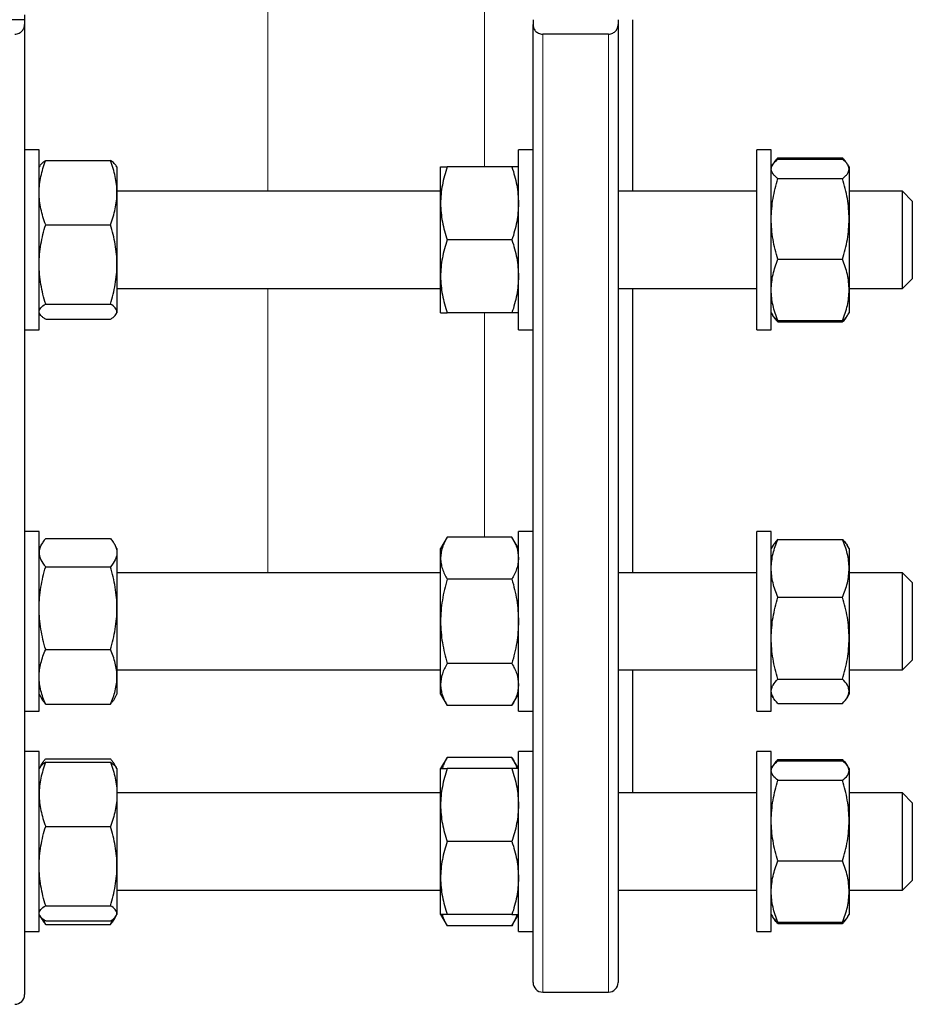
# Model space of a CAD drawing. Header units: millimetres. Extents: x 157 to 1087, y 67 to 925.
# Tile 7 of 9: x 903 to 1087, y 500 to 703. Entities that reach past the tile are written whole.
import ezdxf

# ---------------------------------------------------------------- set-up
doc = ezdxf.new("R2010")
doc.units = ezdxf.units.MM

msp = doc.modelspace()

# ---------------------------------------------------------------- linework, layer by layer
at = {"color": 8, "linetype": 'Continuous', "lineweight": 18}
for p, q in [((954.54, 738.18), (954.54, 667.59)), ((999.04, 672.59), (999.04, 730.86)), ((1011.04, 699.91), (1011.04, 502.88)), ((1024.54, 502.88), (1024.54, 699.91)), ((954.54, 647.59), (954.54, 589.14)), ((999.04, 596.46), (999.04, 642.59))]:
    msp.add_line(p, q, dxfattribs=at)
at = {"color": 7, "linetype": 'Continuous', "lineweight": 25}
for p, q in [((904.48, 702.88), (890.48, 702.88)), ((904.48, 703.88), (904.48, 702.88)), ((904.48, 702.88), (904.48, 701.89)), ((1009.04, 702.88), (1009.04, 701.89)), ((1026.54, 702.88), (1026.54, 701.89)), ((1029.54, 667.59), (1029.54, 702.88)), ((904.48, 701.89), (904.48, 502.38)), ((1009.04, 504.88), (1009.04, 701.89)), ((1026.54, 701.89), (1026.54, 504.88)), ((1024.54, 699.91), (1011.04, 699.91)), ((907.48, 676.09), (904.48, 676.09)), ((907.48, 672.82), (907.48, 676.09)), ((1009.04, 676.09), (1006.04, 676.09)), ((1006.04, 639.09), (1006.04, 676.09)), ((1058.04, 676.09), (1055.04, 676.09)), ((1055.04, 639.09), (1055.04, 676.09)), ((1058.04, 639.09), (1058.04, 676.09)), ((1059.22, 674.05), (1059.38, 674.44)), ((1059.38, 674.44), (1072.7, 674.44)), ((1072.86, 674.05), (1072.7, 674.44)), ((907.63, 672.85), (907.48, 672.59)), ((907.48, 639.09), (907.48, 672.82)), ((908.82, 673.91), (922.14, 673.91)), ((923.48, 672.59), (923.33, 672.85)), ((923.48, 672.59), (923.48, 667.32)), ((990.04, 665.09), (990.04, 672.59)), ((1004.7, 672.59), (991.38, 672.59)), ((1058.28, 673.01), (1058.04, 672.59)), ((1059.38, 674.18), (1072.7, 674.18)), ((1074.04, 672.59), (1073.8, 673.01)), ((1074.04, 672.59), (1074.04, 672.19)), ((1074.04, 672.19), (1074.04, 661.9)), ((1059.38, 670.19), (1072.7, 670.19)), ((990.04, 667.59), (923.48, 667.59)), ((923.48, 667.32), (923.48, 652.56)), ((1055.04, 667.59), (1026.54, 667.59)), ((1085.04, 667.59), (1074.04, 667.59)), ((1087.04, 665.59), (1085.04, 667.59)), ((1085.04, 649.88), (1085.04, 667.59)), ((990.04, 650.09), (990.04, 665.09)), ((1087.04, 665.59), (1087.04, 651.42)), ((908.82, 660.72), (922.14, 660.72)), ((1074.04, 661.9), (1074.04, 647.3)), ((1004.7, 657.59), (991.38, 657.59)), ((923.48, 652.56), (923.48, 642.84)), ((1059.38, 653.6), (1072.7, 653.6)), ((990.04, 642.59), (990.04, 650.09)), ((1087.04, 651.42), (1087.04, 649.59)), ((1085.04, 647.59), (1085.04, 649.88)), ((1085.04, 647.59), (1087.04, 649.59)), ((923.48, 647.59), (990.04, 647.59)), ((1026.54, 647.59), (1055.04, 647.59)), ((1029.54, 589.14), (1029.54, 647.59)), ((1074.04, 647.59), (1085.04, 647.59)), ((1074.04, 647.3), (1074.04, 642.59)), ((908.82, 644.4), (922.14, 644.4)), ((907.48, 642.59), (907.63, 642.33)), ((923.33, 642.33), (923.48, 642.59)), ((923.48, 642.84), (923.48, 642.59)), ((1004.7, 642.59), (991.38, 642.59)), ((1058.04, 642.59), (1058.28, 642.17)), ((1058.28, 642.17), (1058.42, 641.93)), ((1073.66, 641.93), (1073.8, 642.17)), ((1073.8, 642.17), (1074.04, 642.59)), ((908.82, 641.27), (922.14, 641.27)), ((1059.38, 641), (1072.7, 641)), ((1059.38, 640.73), (1072.7, 640.73)), ((904.48, 639.09), (907.48, 639.09)), ((1006.04, 639.09), (1009.04, 639.09)), ((1055.04, 639.09), (1058.04, 639.09)), ((907.48, 597.64), (904.48, 597.64)), ((907.48, 587.07), (907.48, 597.64)), ((1009.04, 597.64), (1006.04, 597.64)), ((1006.04, 560.64), (1006.04, 597.64)), ((1058.04, 597.64), (1055.04, 597.64)), ((1055.04, 595.76), (1055.04, 597.64)), ((1058.04, 595.76), (1058.04, 597.64)), ((908.82, 596.17), (922.14, 596.17)), ((991.38, 596.46), (990.04, 594.14)), ((1004.7, 596.46), (991.38, 596.46)), ((1006.04, 594.14), (1004.7, 596.46)), ((1055.04, 560.64), (1055.04, 595.76)), ((1058.04, 560.64), (1058.04, 595.76)), ((1059.38, 595.99), (1072.7, 595.99)), ((908.01, 595.06), (907.48, 594.14)), ((923.48, 594.14), (922.95, 595.06)), ((923.48, 594.14), (923.48, 593.27)), ((990.04, 592.13), (990.04, 594.14)), ((1058.42, 594.8), (1058.04, 594.14)), ((1074.04, 594.14), (1073.66, 594.8)), ((1074.04, 594.14), (1074.04, 590.05)), ((923.48, 593.27), (923.48, 581.85)), ((990.04, 579.14), (990.04, 592.13)), ((908.82, 590.37), (922.14, 590.37)), ((1074.04, 590.05), (1074.04, 575.69)), ((990.04, 589.14), (923.48, 589.14)), ((1004.7, 587.8), (991.38, 587.8)), ((1055.04, 589.14), (1026.54, 589.14)), ((1085.04, 589.14), (1074.04, 589.14)), ((1087.04, 587.14), (1085.04, 589.14)), ((1085.04, 569.28), (1085.04, 589.14)), ((907.48, 560.64), (907.48, 587.07)), ((1087.04, 587.14), (1087.04, 571.25)), ((1059.38, 584.11), (1072.7, 584.11)), ((923.48, 581.85), (923.48, 567.72)), ((990.04, 566.15), (990.04, 579.14)), ((1074.04, 575.69), (1074.04, 564.77)), ((908.82, 573.34), (922.14, 573.34)), ((1085.04, 569.14), (1087.04, 571.14)), ((1087.04, 571.25), (1087.04, 571.14)), ((923.48, 569.14), (990.04, 569.14)), ((1004.7, 570.48), (991.38, 570.48)), ((1026.54, 569.14), (1055.04, 569.14)), ((1029.54, 543.85), (1029.54, 569.14)), ((1074.04, 569.14), (1085.04, 569.14)), ((1085.04, 569.14), (1085.04, 569.28)), ((923.48, 567.72), (923.48, 564.14)), ((1059.38, 567.26), (1072.7, 567.26)), ((990.04, 564.14), (990.04, 566.15)), ((907.48, 564.14), (908.01, 563.22)), ((922.95, 563.22), (923.48, 564.14)), ((990.04, 564.14), (991.38, 561.82)), ((1004.7, 561.82), (1006.04, 564.14)), ((1058.04, 564.14), (1058.42, 563.48)), ((1073.66, 563.48), (1074.04, 564.14)), ((1074.04, 564.77), (1074.04, 564.14)), ((908.82, 562.1), (922.14, 562.1)), ((1004.7, 561.82), (991.38, 561.82)), ((1059.38, 562.28), (1072.7, 562.28)), ((904.48, 560.64), (907.48, 560.64)), ((1006.04, 560.64), (1009.04, 560.64)), ((1055.04, 560.64), (1058.04, 560.64)), ((907.48, 552.35), (904.48, 552.35)), ((907.48, 532.36), (907.48, 552.35)), ((908.82, 550.88), (922.14, 550.88)), ((991.38, 551.17), (990.04, 548.85)), ((1004.7, 551.17), (991.38, 551.17)), ((1006.04, 548.85), (1004.7, 551.17)), ((1009.04, 552.35), (1006.04, 552.35)), ((1006.04, 515.35), (1006.04, 552.35)), ((1058.04, 552.35), (1055.04, 552.35)), ((1055.04, 544.17), (1055.04, 552.35)), ((1058.04, 544.17), (1058.04, 552.35)), ((907.63, 549.1), (907.48, 548.85)), ((908.01, 549.77), (907.63, 549.1)), ((908.82, 550.17), (922.14, 550.17)), ((923.33, 549.1), (922.95, 549.77)), ((923.48, 548.85), (923.33, 549.1)), ((923.48, 548.85), (923.48, 543.57)), ((990.04, 541.35), (990.04, 548.85)), ((1004.7, 548.85), (991.38, 548.85)), ((1058.28, 549.26), (1058.04, 548.85)), ((1059.22, 550.3), (1059.38, 550.7)), ((1059.38, 550.7), (1072.7, 550.7)), ((1059.38, 550.44), (1072.7, 550.44)), ((1072.86, 550.3), (1072.7, 550.7)), ((1074.04, 548.85), (1073.8, 549.26)), ((1074.04, 548.85), (1074.04, 548.44)), ((1074.04, 548.44), (1074.04, 538.15)), ((1059.38, 546.45), (1072.7, 546.45)), ((990.04, 543.85), (923.48, 543.85)), ((923.48, 543.57), (923.48, 528.82)), ((1055.04, 543.85), (1026.54, 543.85)), ((1055.04, 515.35), (1055.04, 544.17)), ((1058.04, 515.35), (1058.04, 544.17)), ((1085.04, 543.85), (1074.04, 543.85)), ((1087.04, 541.85), (1085.04, 543.85)), ((1085.04, 523.85), (1085.04, 543.85)), ((990.04, 526.35), (990.04, 541.35)), ((1087.04, 541.85), (1087.04, 525.85)), ((908.82, 536.98), (922.14, 536.98)), ((1074.04, 538.15), (1074.04, 523.56)), ((1004.7, 533.85), (991.38, 533.85)), ((907.48, 515.35), (907.48, 532.36)), ((923.48, 528.82), (923.48, 519.09)), ((1059.38, 529.86), (1072.7, 529.86)), ((990.04, 518.85), (990.04, 526.35)), ((1085.04, 523.85), (1087.04, 525.85)), ((923.48, 523.85), (990.04, 523.85)), ((1026.54, 523.85), (1055.04, 523.85)), ((1074.04, 523.85), (1085.04, 523.85)), ((1074.04, 523.56), (1074.04, 518.85)), ((908.82, 520.66), (922.14, 520.66)), ((907.48, 518.85), (907.63, 518.59)), ((907.63, 518.58), (908.01, 517.92)), ((922.95, 517.92), (923.32, 518.58)), ((923.33, 518.59), (923.48, 518.85)), ((923.48, 519.09), (923.48, 518.85)), ((990.04, 518.85), (991.38, 516.53)), ((1004.7, 518.85), (991.38, 518.85)), ((1004.7, 516.53), (1006.04, 518.85)), ((1058.04, 518.85), (1058.28, 518.43)), ((1058.28, 518.43), (1058.42, 518.19)), ((1073.66, 518.19), (1073.8, 518.43)), ((1073.8, 518.43), (1074.04, 518.85)), ((908.82, 517.53), (922.14, 517.53)), ((908.82, 516.81), (922.14, 516.81)), ((1004.7, 516.53), (991.38, 516.53)), ((1059.38, 517.25), (1072.7, 517.25)), ((1059.38, 516.99), (1072.7, 516.99)), ((904.48, 515.35), (907.48, 515.35)), ((1006.04, 515.35), (1009.04, 515.35)), ((1055.04, 515.35), (1058.04, 515.35)), ((1011.04, 502.88), (1024.54, 502.88))]:
    msp.add_line(p, q, dxfattribs=at)
for centre, start, end in [((1011.04, 504.88), 180, 270), ((1024.54, 504.88), 270, 0), ((902.48, 502.38), 270, 0)]:
    msp.add_arc(centre, 2, start, end, dxfattribs=at)
for points, knots in [([(902.48, 699.91), (902.64, 699.91), (902.79, 699.92), (903.1, 700), (903.24, 700.05), (903.5, 700.18), (903.62, 700.25), (903.83, 700.42), (903.92, 700.51), (904.17, 700.8), (904.29, 701.01), (904.44, 701.44), (904.48, 701.66), (904.48, 701.89)], [0, 0, 0, 0, 0.125, 0.125, 0.25, 0.25, 0.375, 0.375, 0.5, 0.5, 0.75, 0.75, 1, 1, 1, 1]), ([(1009.04, 701.89), (1009.04, 701.77), (1009.05, 701.66), (1009.09, 701.44), (1009.12, 701.33), (1009.23, 701.01), (1009.35, 700.8), (1009.6, 700.51), (1009.69, 700.42), (1009.9, 700.25), (1010.02, 700.18), (1010.28, 700.05), (1010.42, 700), (1010.72, 699.92), (1010.88, 699.91), (1011.04, 699.91)], [0, 0, 0, 0, 0.125, 0.125, 0.25, 0.25, 0.5, 0.5, 0.625, 0.625, 0.75, 0.75, 0.875, 0.875, 1, 1, 1, 1]), ([(1024.54, 699.91), (1024.7, 699.91), (1024.86, 699.92), (1025.16, 700), (1025.3, 700.05), (1025.56, 700.18), (1025.68, 700.25), (1025.89, 700.42), (1025.99, 700.51), (1026.23, 700.8), (1026.35, 701.01), (1026.5, 701.44), (1026.54, 701.66), (1026.54, 701.89)], [0, 0, 0, 0, 0.125, 0.125, 0.25, 0.25, 0.375, 0.375, 0.5, 0.5, 0.75, 0.75, 1, 1, 1, 1]), ([(1058.43, 673.25), (1058.49, 673.35), (1058.63, 673.6), (1058.95, 674), (1059.24, 674.3), (1059.38, 674.44)], [0, 0, 0, 0, 0.24372, 0.621843, 1, 1, 1, 1]), ([(1073.65, 673.25), (1073.59, 673.35), (1073.45, 673.6), (1073.13, 674), (1072.84, 674.3), (1072.7, 674.44)], [0, 0, 0, 0, 0.24372, 0.621843, 1, 1, 1, 1]), ([(907.48, 667.32), (907.48, 667.88), (907.51, 668.44), (907.63, 669.55), (907.72, 670.1), (908.07, 671.75), (908.41, 672.83), (908.82, 673.91)], [0, 0, 0, 0, 0.25, 0.25, 0.5, 0.5, 1, 1, 1, 1]), ([(907.63, 672.84), (907.68, 672.91), (907.78, 673.08), (908.04, 673.34), (908.39, 673.63), (908.67, 673.81), (908.82, 673.91)], [0, 0, 0, 0, 0.198328, 0.463805, 0.731891, 1, 1, 1, 1]), ([(923.48, 667.32), (923.48, 667.88), (923.45, 668.44), (923.32, 669.55), (923.23, 670.1), (922.88, 671.75), (922.55, 672.83), (922.14, 673.91)], [0, 0, 0, 0, 0.25, 0.25, 0.5, 0.5, 1, 1, 1, 1]), ([(923.32, 672.84), (923.28, 672.91), (923.18, 673.08), (922.92, 673.34), (922.57, 673.63), (922.28, 673.81), (922.14, 673.91)], [0, 0, 0, 0, 0.198328, 0.463805, 0.731891, 1, 1, 1, 1]), ([(991.38, 672.59), (990.97, 671.36), (990.63, 670.13), (990.17, 667.63), (990.04, 666.37), (990.04, 665.09)], [0, 0, 0, 0, 0.5, 0.5, 1, 1, 1, 1]), ([(990.04, 672.59), (990.04, 672.59), (990.07, 672.59), (990.2, 672.59), (990.29, 672.59), (990.64, 672.59), (990.98, 672.59), (991.38, 672.59)], [0, 0, 0, 0, 0.25, 0.25, 0.5, 0.5, 1, 1, 1, 1]), ([(1004.7, 672.59), (1005.11, 671.36), (1005.45, 670.13), (1005.91, 667.63), (1006.04, 666.37), (1006.04, 665.09)], [0, 0, 0, 0, 0.5, 0.5, 1, 1, 1, 1]), ([(1006.04, 672.59), (1006.04, 672.59), (1006.01, 672.59), (1005.89, 672.59), (1005.79, 672.59), (1005.44, 672.59), (1005.11, 672.59), (1004.7, 672.59)], [0, 0, 0, 0, 0.25, 0.25, 0.5, 0.5, 1, 1, 1, 1]), ([(1058.04, 672.19), (1058.04, 672.36), (1058.07, 672.52), (1058.2, 672.86), (1058.29, 673.03), (1058.64, 673.53), (1058.98, 673.86), (1059.38, 674.18)], [0, 0, 0, 0, 0.25, 0.25, 0.5, 0.5, 1, 1, 1, 1]), ([(1074.04, 672.19), (1074.04, 672.36), (1074.01, 672.52), (1073.89, 672.86), (1073.79, 673.03), (1073.44, 673.53), (1073.11, 673.86), (1072.7, 674.18)], [0, 0, 0, 0, 0.25, 0.25, 0.5, 0.5, 1, 1, 1, 1]), ([(1059.38, 670.19), (1059.18, 670.35), (1058.99, 670.52), (1058.66, 670.85), (1058.52, 671.02), (1058.17, 671.51), (1058.04, 671.85), (1058.04, 672.19)], [0, 0, 0, 0, 0.25, 0.25, 0.5, 0.5, 1, 1, 1, 1]), ([(1072.7, 670.19), (1072.9, 670.35), (1073.09, 670.52), (1073.42, 670.85), (1073.57, 671.02), (1073.92, 671.51), (1074.04, 671.85), (1074.04, 672.19)], [0, 0, 0, 0, 0.25, 0.25, 0.5, 0.5, 1, 1, 1, 1]), ([(1058.04, 661.9), (1058.04, 662.6), (1058.07, 663.31), (1058.2, 664.71), (1058.29, 665.4), (1058.64, 667.47), (1058.97, 668.84), (1059.38, 670.19)], [0, 0, 0, 0, 0.25, 0.25, 0.5, 0.5, 1, 1, 1, 1]), ([(1074.04, 661.9), (1074.04, 662.6), (1074.01, 663.31), (1073.89, 664.71), (1073.8, 665.4), (1073.45, 667.47), (1073.11, 668.84), (1072.7, 670.19)], [0, 0, 0, 0, 0.25, 0.25, 0.5, 0.5, 1, 1, 1, 1]), ([(908.82, 660.72), (908.41, 661.8), (908.07, 662.89), (907.61, 665.08), (907.48, 666.19), (907.48, 667.32)], [0, 0, 0, 0, 0.5, 0.5, 1, 1, 1, 1]), ([(922.14, 660.72), (922.55, 661.8), (922.88, 662.89), (923.35, 665.08), (923.48, 666.19), (923.48, 667.32)], [0, 0, 0, 0, 0.5, 0.5, 1, 1, 1, 1]), ([(990.04, 665.09), (990.04, 664.45), (990.07, 663.81), (990.2, 662.55), (990.29, 661.92), (990.64, 660.05), (990.97, 658.81), (991.38, 657.59)], [0, 0, 0, 0, 0.25, 0.25, 0.5, 0.5, 1, 1, 1, 1]), ([(1006.04, 665.09), (1006.04, 664.45), (1006.01, 663.81), (1005.89, 662.55), (1005.8, 661.92), (1005.45, 660.05), (1005.11, 658.81), (1004.7, 657.59)], [0, 0, 0, 0, 0.25, 0.25, 0.5, 0.5, 1, 1, 1, 1]), ([(907.48, 652.56), (907.48, 653.26), (907.51, 653.95), (907.63, 655.33), (907.72, 656.01), (908.07, 658.05), (908.41, 659.39), (908.82, 660.72)], [0, 0, 0, 0, 0.25, 0.25, 0.5, 0.5, 1, 1, 1, 1]), ([(923.48, 652.56), (923.48, 653.26), (923.45, 653.95), (923.32, 655.33), (923.23, 656.01), (922.88, 658.05), (922.55, 659.39), (922.14, 660.72)], [0, 0, 0, 0, 0.25, 0.25, 0.5, 0.5, 1, 1, 1, 1]), ([(1059.38, 653.6), (1058.97, 654.96), (1058.63, 656.33), (1058.17, 659.09), (1058.04, 660.48), (1058.04, 661.9)], [0, 0, 0, 0, 0.5, 0.5, 1, 1, 1, 1]), ([(1072.7, 653.6), (1073.11, 654.96), (1073.45, 656.33), (1073.91, 659.09), (1074.04, 660.48), (1074.04, 661.9)], [0, 0, 0, 0, 0.5, 0.5, 1, 1, 1, 1]), ([(991.38, 657.59), (990.97, 656.36), (990.63, 655.13), (990.17, 652.63), (990.04, 651.37), (990.04, 650.09)], [0, 0, 0, 0, 0.5, 0.5, 1, 1, 1, 1]), ([(1004.7, 657.59), (1005.11, 656.36), (1005.45, 655.13), (1005.91, 652.63), (1006.04, 651.37), (1006.04, 650.09)], [0, 0, 0, 0, 0.5, 0.5, 1, 1, 1, 1]), ([(908.82, 644.4), (908.41, 645.74), (908.07, 647.08), (907.61, 649.8), (907.48, 651.17), (907.48, 652.56)], [0, 0, 0, 0, 0.5, 0.5, 1, 1, 1, 1]), ([(922.14, 644.4), (922.55, 645.74), (922.88, 647.08), (923.35, 649.8), (923.48, 651.17), (923.48, 652.56)], [0, 0, 0, 0, 0.5, 0.5, 1, 1, 1, 1]), ([(1058.04, 647.3), (1058.04, 647.83), (1058.07, 648.37), (1058.2, 649.43), (1058.29, 649.96), (1058.64, 651.54), (1058.97, 652.57), (1059.38, 653.6)], [0, 0, 0, 0, 0.25, 0.25, 0.5, 0.5, 1, 1, 1, 1]), ([(1074.04, 647.3), (1074.04, 647.83), (1074.01, 648.37), (1073.89, 649.43), (1073.8, 649.96), (1073.45, 651.54), (1073.11, 652.57), (1072.7, 653.6)], [0, 0, 0, 0, 0.25, 0.25, 0.5, 0.5, 1, 1, 1, 1]), ([(990.04, 650.09), (990.04, 649.45), (990.07, 648.81), (990.2, 647.55), (990.29, 646.92), (990.64, 645.05), (990.97, 643.81), (991.38, 642.59)], [0, 0, 0, 0, 0.25, 0.25, 0.5, 0.5, 1, 1, 1, 1]), ([(1006.04, 650.09), (1006.04, 649.45), (1006.01, 648.81), (1005.89, 647.55), (1005.8, 646.92), (1005.45, 645.05), (1005.11, 643.81), (1004.7, 642.59)], [0, 0, 0, 0, 0.25, 0.25, 0.5, 0.5, 1, 1, 1, 1]), ([(1059.38, 641), (1058.97, 642.03), (1058.63, 643.07), (1058.17, 645.17), (1058.04, 646.23), (1058.04, 647.3)], [0, 0, 0, 0, 0.5, 0.5, 1, 1, 1, 1]), ([(1072.7, 641), (1073.11, 642.03), (1073.45, 643.07), (1073.91, 645.17), (1074.04, 646.23), (1074.04, 647.3)], [0, 0, 0, 0, 0.5, 0.5, 1, 1, 1, 1]), ([(907.48, 642.84), (907.48, 642.97), (907.51, 643.1), (907.63, 643.37), (907.73, 643.5), (908.08, 643.89), (908.41, 644.15), (908.82, 644.4)], [0, 0, 0, 0, 0.25, 0.25, 0.5, 0.5, 1, 1, 1, 1]), ([(923.48, 642.84), (923.48, 642.97), (923.45, 643.1), (923.32, 643.37), (923.23, 643.5), (922.88, 643.89), (922.54, 644.15), (922.14, 644.4)], [0, 0, 0, 0, 0.25, 0.25, 0.5, 0.5, 1, 1, 1, 1]), ([(908.82, 641.27), (908.62, 641.4), (908.43, 641.53), (908.1, 641.79), (907.95, 641.92), (907.6, 642.31), (907.48, 642.57), (907.48, 642.84)], [0, 0, 0, 0, 0.25, 0.25, 0.5, 0.5, 1, 1, 1, 1]), ([(922.14, 641.27), (922.34, 641.4), (922.53, 641.53), (922.86, 641.79), (923, 641.92), (923.35, 642.31), (923.48, 642.57), (923.48, 642.84)], [0, 0, 0, 0, 0.25, 0.25, 0.5, 0.5, 1, 1, 1, 1]), ([(990.04, 642.59), (990.04, 642.59), (990.07, 642.59), (990.2, 642.59), (990.29, 642.59), (990.64, 642.59), (990.98, 642.59), (991.38, 642.59)], [0, 0, 0, 0, 0.25, 0.25, 0.5, 0.5, 1, 1, 1, 1]), ([(1006.04, 642.59), (1006.04, 642.59), (1006.01, 642.59), (1005.89, 642.59), (1005.79, 642.59), (1005.44, 642.59), (1005.11, 642.59), (1004.7, 642.59)], [0, 0, 0, 0, 0.25, 0.25, 0.5, 0.5, 1, 1, 1, 1]), ([(1059.38, 641), (1059.28, 641.08), (1059.07, 641.25), (1058.77, 641.54), (1058.49, 641.85), (1058.35, 642.07), (1058.29, 642.18)], [0, 0, 0, 0, 0.216036, 0.432236, 0.742446, 1, 1, 1, 1]), ([(1059.38, 640.73), (1059.28, 640.84), (1059.07, 641.05), (1058.77, 641.41), (1058.52, 641.75), (1058.4, 641.98), (1058.36, 642.07)], [0, 0, 0, 0, 0.237609, 0.475398, 0.816585, 1, 1, 1, 1]), ([(1072.7, 641), (1072.8, 641.08), (1073.01, 641.25), (1073.31, 641.54), (1073.59, 641.85), (1073.73, 642.07), (1073.8, 642.18)], [0, 0, 0, 0, 0.216036, 0.432236, 0.742446, 1, 1, 1, 1]), ([(1072.7, 640.73), (1072.8, 640.84), (1073.01, 641.05), (1073.31, 641.41), (1073.57, 641.75), (1073.68, 641.98), (1073.72, 642.07)], [0, 0, 0, 0, 0.237609, 0.475398, 0.816585, 1, 1, 1, 1]), ([(908.82, 596.17), (908.62, 595.94), (908.43, 595.7), (908.1, 595.22), (907.95, 594.98), (907.6, 594.25), (907.48, 593.76), (907.48, 593.27)], [0, 0, 0, 0, 0.25, 0.25, 0.5, 0.5, 1, 1, 1, 1]), ([(922.14, 596.17), (922.34, 595.94), (922.53, 595.7), (922.86, 595.22), (923, 594.98), (923.35, 594.25), (923.48, 593.76), (923.48, 593.27)], [0, 0, 0, 0, 0.25, 0.25, 0.5, 0.5, 1, 1, 1, 1]), ([(991.38, 596.46), (991.18, 596.11), (990.99, 595.75), (990.66, 595.03), (990.52, 594.67), (990.17, 593.59), (990.04, 592.86), (990.04, 592.13)], [0, 0, 0, 0, 0.25, 0.25, 0.5, 0.5, 1, 1, 1, 1]), ([(1004.7, 596.46), (1004.9, 596.11), (1005.09, 595.75), (1005.42, 595.03), (1005.57, 594.67), (1005.92, 593.59), (1006.04, 592.86), (1006.04, 592.13)], [0, 0, 0, 0, 0.25, 0.25, 0.5, 0.5, 1, 1, 1, 1]), ([(1058.04, 590.05), (1058.04, 590.56), (1058.07, 591.06), (1058.2, 592.07), (1058.29, 592.57), (1058.64, 594.06), (1058.98, 595.03), (1059.38, 595.99)], [0, 0, 0, 0, 0.25, 0.25, 0.5, 0.5, 1, 1, 1, 1]), ([(1059.38, 595.99), (1059.25, 595.86), (1058.99, 595.59), (1058.67, 595.19), (1058.5, 594.93), (1058.42, 594.8)], [0, 0, 0, 0, 0.339582, 0.679261, 1, 1, 1, 1]), ([(1074.04, 590.05), (1074.04, 590.56), (1074.01, 591.06), (1073.89, 592.07), (1073.79, 592.57), (1073.44, 594.06), (1073.11, 595.03), (1072.7, 595.99)], [0, 0, 0, 0, 0.25, 0.25, 0.5, 0.5, 1, 1, 1, 1]), ([(1072.7, 595.99), (1072.83, 595.86), (1073.09, 595.59), (1073.41, 595.19), (1073.58, 594.93), (1073.66, 594.8)], [0, 0, 0, 0, 0.339582, 0.679261, 1, 1, 1, 1]), ([(907.48, 593.27), (907.48, 593.03), (907.51, 592.78), (907.63, 592.29), (907.73, 592.04), (908.08, 591.31), (908.41, 590.84), (908.82, 590.37)], [0, 0, 0, 0, 0.25, 0.25, 0.5, 0.5, 1, 1, 1, 1]), ([(923.48, 593.27), (923.48, 593.03), (923.45, 592.78), (923.32, 592.29), (923.23, 592.04), (922.88, 591.31), (922.54, 590.84), (922.14, 590.37)], [0, 0, 0, 0, 0.25, 0.25, 0.5, 0.5, 1, 1, 1, 1]), ([(990.04, 592.13), (990.04, 591.76), (990.07, 591.4), (990.2, 590.66), (990.29, 590.29), (990.64, 589.21), (990.98, 588.5), (991.38, 587.8)], [0, 0, 0, 0, 0.25, 0.25, 0.5, 0.5, 1, 1, 1, 1]), ([(1006.04, 592.13), (1006.04, 591.76), (1006.01, 591.4), (1005.89, 590.66), (1005.79, 590.29), (1005.44, 589.21), (1005.11, 588.5), (1004.7, 587.8)], [0, 0, 0, 0, 0.25, 0.25, 0.5, 0.5, 1, 1, 1, 1]), ([(907.48, 581.85), (907.48, 582.58), (907.51, 583.3), (907.63, 584.74), (907.72, 585.45), (908.07, 587.58), (908.41, 588.98), (908.82, 590.37)], [0, 0, 0, 0, 0.25, 0.25, 0.5, 0.5, 1, 1, 1, 1]), ([(923.48, 581.85), (923.48, 582.58), (923.45, 583.3), (923.32, 584.74), (923.23, 585.45), (922.88, 587.58), (922.55, 588.98), (922.14, 590.37)], [0, 0, 0, 0, 0.25, 0.25, 0.5, 0.5, 1, 1, 1, 1]), ([(1059.38, 584.11), (1059.18, 584.6), (1058.99, 585.08), (1058.66, 586.07), (1058.52, 586.56), (1058.17, 588.05), (1058.04, 589.05), (1058.04, 590.05)], [0, 0, 0, 0, 0.25, 0.25, 0.5, 0.5, 1, 1, 1, 1]), ([(1072.7, 584.11), (1072.9, 584.6), (1073.09, 585.08), (1073.42, 586.07), (1073.57, 586.56), (1073.92, 588.05), (1074.04, 589.05), (1074.04, 590.05)], [0, 0, 0, 0, 0.25, 0.25, 0.5, 0.5, 1, 1, 1, 1]), ([(991.38, 587.8), (990.97, 586.38), (990.63, 584.96), (990.17, 582.07), (990.04, 580.61), (990.04, 579.14)], [0, 0, 0, 0, 0.5, 0.5, 1, 1, 1, 1]), ([(1004.7, 587.8), (1005.11, 586.38), (1005.45, 584.96), (1005.91, 582.07), (1006.04, 580.61), (1006.04, 579.14)], [0, 0, 0, 0, 0.5, 0.5, 1, 1, 1, 1]), ([(1058.04, 575.69), (1058.04, 576.4), (1058.07, 577.12), (1058.2, 578.54), (1058.29, 579.25), (1058.64, 581.35), (1058.97, 582.74), (1059.38, 584.11)], [0, 0, 0, 0, 0.25, 0.25, 0.5, 0.5, 1, 1, 1, 1]), ([(1074.04, 575.69), (1074.04, 576.4), (1074.01, 577.12), (1073.89, 578.54), (1073.8, 579.25), (1073.45, 581.35), (1073.11, 582.74), (1072.7, 584.11)], [0, 0, 0, 0, 0.25, 0.25, 0.5, 0.5, 1, 1, 1, 1]), ([(908.82, 573.34), (908.41, 574.73), (908.07, 576.13), (907.61, 578.97), (907.48, 580.4), (907.48, 581.85)], [0, 0, 0, 0, 0.5, 0.5, 1, 1, 1, 1]), ([(922.14, 573.34), (922.55, 574.73), (922.88, 576.13), (923.35, 578.97), (923.48, 580.4), (923.48, 581.85)], [0, 0, 0, 0, 0.5, 0.5, 1, 1, 1, 1]), ([(990.04, 579.14), (990.04, 578.4), (990.07, 577.67), (990.2, 576.21), (990.29, 575.48), (990.64, 573.32), (990.97, 571.89), (991.38, 570.48)], [0, 0, 0, 0, 0.25, 0.25, 0.5, 0.5, 1, 1, 1, 1]), ([(1006.04, 579.14), (1006.04, 578.4), (1006.01, 577.67), (1005.89, 576.21), (1005.8, 575.48), (1005.45, 573.32), (1005.11, 571.89), (1004.7, 570.48)], [0, 0, 0, 0, 0.25, 0.25, 0.5, 0.5, 1, 1, 1, 1]), ([(1059.38, 567.26), (1058.97, 568.64), (1058.63, 570.03), (1058.17, 572.83), (1058.04, 574.25), (1058.04, 575.69)], [0, 0, 0, 0, 0.5, 0.5, 1, 1, 1, 1]), ([(1072.7, 567.26), (1073.11, 568.64), (1073.45, 570.03), (1073.91, 572.83), (1074.04, 574.25), (1074.04, 575.69)], [0, 0, 0, 0, 0.5, 0.5, 1, 1, 1, 1]), ([(907.48, 567.72), (907.48, 568.2), (907.51, 568.68), (907.63, 569.62), (907.72, 570.09), (908.07, 571.5), (908.41, 572.42), (908.82, 573.34)], [0, 0, 0, 0, 0.25, 0.25, 0.5, 0.5, 1, 1, 1, 1]), ([(923.48, 567.72), (923.48, 568.2), (923.45, 568.68), (923.32, 569.62), (923.23, 570.09), (922.88, 571.5), (922.55, 572.42), (922.14, 573.34)], [0, 0, 0, 0, 0.25, 0.25, 0.5, 0.5, 1, 1, 1, 1]), ([(991.38, 570.48), (990.97, 569.77), (990.63, 569.06), (990.17, 567.62), (990.04, 566.89), (990.04, 566.15)], [0, 0, 0, 0, 0.5, 0.5, 1, 1, 1, 1]), ([(1004.7, 570.48), (1005.11, 569.77), (1005.45, 569.06), (1005.91, 567.62), (1006.04, 566.89), (1006.04, 566.15)], [0, 0, 0, 0, 0.5, 0.5, 1, 1, 1, 1]), ([(908.82, 562.1), (908.41, 563.02), (908.07, 563.95), (907.61, 565.82), (907.48, 566.76), (907.48, 567.72)], [0, 0, 0, 0, 0.5, 0.5, 1, 1, 1, 1]), ([(922.14, 562.1), (922.55, 563.02), (922.88, 563.95), (923.35, 565.82), (923.48, 566.76), (923.48, 567.72)], [0, 0, 0, 0, 0.5, 0.5, 1, 1, 1, 1]), ([(1058.04, 564.77), (1058.04, 564.98), (1058.07, 565.19), (1058.2, 565.61), (1058.29, 565.82), (1058.64, 566.44), (1058.97, 566.85), (1059.38, 567.26)], [0, 0, 0, 0, 0.25, 0.25, 0.5, 0.5, 1, 1, 1, 1]), ([(1074.04, 564.77), (1074.04, 564.98), (1074.01, 565.19), (1073.89, 565.61), (1073.8, 565.82), (1073.45, 566.44), (1073.11, 566.85), (1072.7, 567.26)], [0, 0, 0, 0, 0.25, 0.25, 0.5, 0.5, 1, 1, 1, 1]), ([(990.04, 566.15), (990.04, 565.78), (990.07, 565.41), (990.2, 564.68), (990.29, 564.32), (990.64, 563.24), (990.97, 562.53), (991.38, 561.82)], [0, 0, 0, 0, 0.25, 0.25, 0.5, 0.5, 1, 1, 1, 1]), ([(1006.04, 566.15), (1006.04, 565.78), (1006.01, 565.41), (1005.89, 564.68), (1005.8, 564.32), (1005.45, 563.24), (1005.11, 562.53), (1004.7, 561.82)], [0, 0, 0, 0, 0.25, 0.25, 0.5, 0.5, 1, 1, 1, 1]), ([(908.01, 563.22), (908.03, 563.2), (908.13, 563), (908.39, 562.63), (908.68, 562.28), (908.82, 562.1)], [0, 0, 0, 0, 0.055534, 0.527746, 1, 1, 1, 1]), ([(922.94, 563.22), (922.93, 563.2), (922.83, 563), (922.57, 562.63), (922.28, 562.28), (922.14, 562.1)], [0, 0, 0, 0, 0.055534, 0.527746, 1, 1, 1, 1]), ([(1059.38, 562.28), (1058.97, 562.69), (1058.63, 563.1), (1058.17, 563.93), (1058.04, 564.35), (1058.04, 564.77)], [0, 0, 0, 0, 0.5, 0.5, 1, 1, 1, 1]), ([(1072.7, 562.28), (1073.11, 562.69), (1073.45, 563.1), (1073.91, 563.93), (1074.04, 564.35), (1074.04, 564.77)], [0, 0, 0, 0, 0.5, 0.5, 1, 1, 1, 1]), ([(907.79, 549.33), (907.82, 549.4), (907.92, 549.62), (908.14, 549.99), (908.45, 550.44), (908.69, 550.73), (908.82, 550.88)], [0, 0, 0, 0, 0.132367, 0.421515, 0.710794, 1, 1, 1, 1]), ([(923.16, 549.33), (923.14, 549.4), (923.04, 549.62), (922.82, 549.99), (922.51, 550.44), (922.26, 550.73), (922.14, 550.88)], [0, 0, 0, 0, 0.132367, 0.421515, 0.710794, 1, 1, 1, 1]), ([(991.38, 551.17), (991.25, 550.93), (990.99, 550.47), (990.67, 549.76), (990.45, 549.22), (990.37, 548.91), (990.35, 548.85)], [0, 0, 0, 0, 0.30517, 0.610427, 0.915525, 1, 1, 1, 1]), ([(1004.7, 551.17), (1004.83, 550.93), (1005.09, 550.47), (1005.41, 549.76), (1005.63, 549.22), (1005.71, 548.91), (1005.73, 548.85)], [0, 0, 0, 0, 0.30517, 0.610427, 0.915525, 1, 1, 1, 1]), ([(908.82, 550.17), (908.62, 549.63), (908.43, 549.09), (908.1, 547.99), (907.95, 547.44), (907.6, 545.79), (907.48, 544.69), (907.48, 543.57)], [0, 0, 0, 0, 0.25, 0.25, 0.5, 0.5, 1, 1, 1, 1]), ([(908.82, 550.17), (908.69, 550.08), (908.43, 549.91), (908.1, 549.66), (907.84, 549.4), (907.68, 549.21), (907.63, 549.11), (907.63, 549.1)], [0, 0, 0, 0, 0.240819, 0.481706, 0.722467, 0.967776, 1, 1, 1, 1]), ([(922.14, 550.17), (922.34, 549.63), (922.53, 549.09), (922.86, 547.99), (923, 547.44), (923.35, 545.79), (923.48, 544.69), (923.48, 543.57)], [0, 0, 0, 0, 0.25, 0.25, 0.5, 0.5, 1, 1, 1, 1]), ([(922.14, 550.17), (922.27, 550.08), (922.53, 549.91), (922.86, 549.66), (923.12, 549.4), (923.28, 549.21), (923.32, 549.11), (923.33, 549.1)], [0, 0, 0, 0, 0.240819, 0.481706, 0.722467, 0.967776, 1, 1, 1, 1]), ([(991.38, 548.85), (991.18, 548.24), (990.99, 547.62), (990.66, 546.38), (990.52, 545.75), (990.17, 543.87), (990.04, 542.61), (990.04, 541.35)], [0, 0, 0, 0, 0.25, 0.25, 0.5, 0.5, 1, 1, 1, 1]), ([(990.04, 548.85), (990.04, 548.85), (990.07, 548.85), (990.2, 548.85), (990.29, 548.85), (990.64, 548.85), (990.97, 548.85), (991.38, 548.85)], [0, 0, 0, 0, 0.25, 0.25, 0.5, 0.5, 1, 1, 1, 1]), ([(1004.7, 548.85), (1004.9, 548.24), (1005.09, 547.62), (1005.42, 546.38), (1005.57, 545.75), (1005.92, 543.87), (1006.04, 542.61), (1006.04, 541.35)], [0, 0, 0, 0, 0.25, 0.25, 0.5, 0.5, 1, 1, 1, 1]), ([(1006.04, 548.85), (1006.04, 548.85), (1006.01, 548.85), (1005.89, 548.85), (1005.8, 548.85), (1005.45, 548.85), (1005.11, 548.85), (1004.7, 548.85)], [0, 0, 0, 0, 0.25, 0.25, 0.5, 0.5, 1, 1, 1, 1]), ([(1058.04, 548.44), (1058.04, 548.61), (1058.07, 548.78), (1058.2, 549.12), (1058.29, 549.29), (1058.64, 549.78), (1058.97, 550.11), (1059.38, 550.44)], [0, 0, 0, 0, 0.25, 0.25, 0.5, 0.5, 1, 1, 1, 1]), ([(1059.38, 550.7), (1059.25, 550.57), (1058.99, 550.3), (1058.67, 549.9), (1058.5, 549.63), (1058.42, 549.51)], [0, 0, 0, 0, 0.339582, 0.679261, 1, 1, 1, 1]), ([(1072.7, 550.7), (1072.83, 550.57), (1073.09, 550.3), (1073.41, 549.9), (1073.58, 549.63), (1073.66, 549.51)], [0, 0, 0, 0, 0.339582, 0.679261, 1, 1, 1, 1]), ([(1074.04, 548.44), (1074.04, 548.61), (1074.01, 548.78), (1073.89, 549.12), (1073.8, 549.29), (1073.45, 549.78), (1073.11, 550.11), (1072.7, 550.44)], [0, 0, 0, 0, 0.25, 0.25, 0.5, 0.5, 1, 1, 1, 1]), ([(1059.38, 546.45), (1058.97, 546.77), (1058.63, 547.1), (1058.17, 547.77), (1058.04, 548.1), (1058.04, 548.44)], [0, 0, 0, 0, 0.5, 0.5, 1, 1, 1, 1]), ([(1072.7, 546.45), (1073.11, 546.77), (1073.45, 547.1), (1073.91, 547.77), (1074.04, 548.1), (1074.04, 548.44)], [0, 0, 0, 0, 0.5, 0.5, 1, 1, 1, 1]), ([(1058.04, 538.15), (1058.04, 538.85), (1058.07, 539.56), (1058.2, 540.97), (1058.29, 541.67), (1058.64, 543.75), (1058.98, 545.11), (1059.38, 546.45)], [0, 0, 0, 0, 0.25, 0.25, 0.5, 0.5, 1, 1, 1, 1]), ([(1074.04, 538.15), (1074.04, 538.85), (1074.01, 539.56), (1073.89, 540.97), (1073.79, 541.67), (1073.44, 543.75), (1073.11, 545.11), (1072.7, 546.45)], [0, 0, 0, 0, 0.25, 0.25, 0.5, 0.5, 1, 1, 1, 1]), ([(907.48, 543.57), (907.48, 543.01), (907.51, 542.46), (907.63, 541.33), (907.73, 540.78), (908.08, 539.13), (908.41, 538.05), (908.82, 536.98)], [0, 0, 0, 0, 0.25, 0.25, 0.5, 0.5, 1, 1, 1, 1]), ([(923.48, 543.57), (923.48, 543.01), (923.45, 542.46), (923.32, 541.33), (923.23, 540.78), (922.88, 539.13), (922.54, 538.05), (922.14, 536.98)], [0, 0, 0, 0, 0.25, 0.25, 0.5, 0.5, 1, 1, 1, 1]), ([(990.04, 541.35), (990.04, 540.71), (990.07, 540.08), (990.2, 538.8), (990.29, 538.17), (990.64, 536.29), (990.98, 535.06), (991.38, 533.85)], [0, 0, 0, 0, 0.25, 0.25, 0.5, 0.5, 1, 1, 1, 1]), ([(1006.04, 541.35), (1006.04, 540.71), (1006.01, 540.08), (1005.89, 538.8), (1005.79, 538.17), (1005.44, 536.29), (1005.11, 535.06), (1004.7, 533.85)], [0, 0, 0, 0, 0.25, 0.25, 0.5, 0.5, 1, 1, 1, 1]), ([(907.48, 528.82), (907.48, 529.51), (907.51, 530.21), (907.63, 531.58), (907.72, 532.27), (908.07, 534.31), (908.41, 535.65), (908.82, 536.98)], [0, 0, 0, 0, 0.25, 0.25, 0.5, 0.5, 1, 1, 1, 1]), ([(923.48, 528.82), (923.48, 529.51), (923.45, 530.21), (923.32, 531.58), (923.23, 532.27), (922.88, 534.31), (922.55, 535.65), (922.14, 536.98)], [0, 0, 0, 0, 0.25, 0.25, 0.5, 0.5, 1, 1, 1, 1]), ([(1059.38, 529.86), (1059.18, 530.53), (1058.99, 531.21), (1058.66, 532.59), (1058.52, 533.28), (1058.17, 535.36), (1058.04, 536.75), (1058.04, 538.15)], [0, 0, 0, 0, 0.25, 0.25, 0.5, 0.5, 1, 1, 1, 1]), ([(1072.7, 529.86), (1072.9, 530.53), (1073.09, 531.21), (1073.42, 532.59), (1073.57, 533.28), (1073.92, 535.36), (1074.04, 536.75), (1074.04, 538.15)], [0, 0, 0, 0, 0.25, 0.25, 0.5, 0.5, 1, 1, 1, 1]), ([(991.38, 533.85), (990.97, 532.62), (990.63, 531.38), (990.17, 528.89), (990.04, 527.62), (990.04, 526.35)], [0, 0, 0, 0, 0.5, 0.5, 1, 1, 1, 1]), ([(1004.7, 533.85), (1005.11, 532.62), (1005.45, 531.38), (1005.91, 528.89), (1006.04, 527.62), (1006.04, 526.35)], [0, 0, 0, 0, 0.5, 0.5, 1, 1, 1, 1]), ([(908.82, 520.66), (908.41, 521.99), (908.07, 523.34), (907.61, 526.06), (907.48, 527.43), (907.48, 528.82)], [0, 0, 0, 0, 0.5, 0.5, 1, 1, 1, 1]), ([(922.14, 520.66), (922.55, 521.99), (922.88, 523.34), (923.35, 526.06), (923.48, 527.43), (923.48, 528.82)], [0, 0, 0, 0, 0.5, 0.5, 1, 1, 1, 1]), ([(1058.04, 523.56), (1058.04, 524.09), (1058.07, 524.63), (1058.2, 525.69), (1058.29, 526.22), (1058.64, 527.79), (1058.97, 528.83), (1059.38, 529.86)], [0, 0, 0, 0, 0.25, 0.25, 0.5, 0.5, 1, 1, 1, 1]), ([(1074.04, 523.56), (1074.04, 524.09), (1074.01, 524.63), (1073.89, 525.69), (1073.8, 526.22), (1073.45, 527.79), (1073.11, 528.83), (1072.7, 529.86)], [0, 0, 0, 0, 0.25, 0.25, 0.5, 0.5, 1, 1, 1, 1]), ([(990.04, 526.35), (990.04, 525.71), (990.07, 525.07), (990.2, 523.81), (990.29, 523.18), (990.64, 521.3), (990.97, 520.07), (991.38, 518.85)], [0, 0, 0, 0, 0.25, 0.25, 0.5, 0.5, 1, 1, 1, 1]), ([(1006.04, 526.35), (1006.04, 525.71), (1006.01, 525.07), (1005.89, 523.81), (1005.8, 523.18), (1005.45, 521.3), (1005.11, 520.07), (1004.7, 518.85)], [0, 0, 0, 0, 0.25, 0.25, 0.5, 0.5, 1, 1, 1, 1]), ([(1059.38, 517.25), (1058.97, 518.29), (1058.63, 519.32), (1058.17, 521.42), (1058.04, 522.48), (1058.04, 523.56)], [0, 0, 0, 0, 0.5, 0.5, 1, 1, 1, 1]), ([(1072.7, 517.25), (1073.11, 518.29), (1073.45, 519.32), (1073.91, 521.42), (1074.04, 522.48), (1074.04, 523.56)], [0, 0, 0, 0, 0.5, 0.5, 1, 1, 1, 1]), ([(907.48, 519.09), (907.48, 519.23), (907.51, 519.36), (907.63, 519.62), (907.72, 519.76), (908.07, 520.15), (908.41, 520.4), (908.82, 520.66)], [0, 0, 0, 0, 0.25, 0.25, 0.5, 0.5, 1, 1, 1, 1]), ([(923.48, 519.09), (923.48, 519.23), (923.45, 519.36), (923.32, 519.62), (923.23, 519.76), (922.88, 520.15), (922.55, 520.4), (922.14, 520.66)], [0, 0, 0, 0, 0.25, 0.25, 0.5, 0.5, 1, 1, 1, 1]), ([(908.82, 517.53), (908.41, 517.78), (908.07, 518.04), (907.61, 518.56), (907.48, 518.83), (907.48, 519.09)], [0, 0, 0, 0, 0.5, 0.5, 1, 1, 1, 1]), ([(922.14, 517.53), (922.55, 517.78), (922.88, 518.04), (923.35, 518.56), (923.48, 518.83), (923.48, 519.09)], [0, 0, 0, 0, 0.5, 0.5, 1, 1, 1, 1]), ([(991.38, 518.85), (990.97, 518.85), (990.63, 518.85), (990.17, 518.85), (990.04, 518.85), (990.04, 518.85)], [0, 0, 0, 0, 0.5, 0.5, 1, 1, 1, 1]), ([(990.35, 518.85), (990.38, 518.74), (990.48, 518.41), (990.7, 517.86), (991.01, 517.19), (991.26, 516.75), (991.38, 516.53)], [0, 0, 0, 0, 0.132857, 0.421842, 0.710957, 1, 1, 1, 1]), ([(1004.7, 518.85), (1005.11, 518.85), (1005.45, 518.85), (1005.91, 518.85), (1006.04, 518.85), (1006.04, 518.85)], [0, 0, 0, 0, 0.5, 0.5, 1, 1, 1, 1]), ([(1005.73, 518.85), (1005.7, 518.74), (1005.6, 518.41), (1005.38, 517.86), (1005.07, 517.19), (1004.82, 516.75), (1004.7, 516.53)], [0, 0, 0, 0, 0.132857, 0.421842, 0.710957, 1, 1, 1, 1]), ([(1058.28, 518.43), (1058.34, 518.35), (1058.45, 518.16), (1058.7, 517.87), (1059.01, 517.56), (1059.26, 517.36), (1059.38, 517.25)], [0, 0, 0, 0, 0.211534, 0.474299, 0.737182, 1, 1, 1, 1]), ([(1073.8, 518.43), (1073.75, 518.35), (1073.63, 518.16), (1073.38, 517.87), (1073.07, 517.56), (1072.82, 517.36), (1072.7, 517.25)], [0, 0, 0, 0, 0.211534, 0.474299, 0.737182, 1, 1, 1, 1]), ([(908.02, 517.93), (908.06, 517.85), (908.18, 517.63), (908.45, 517.26), (908.7, 516.96), (908.82, 516.81)], [0, 0, 0, 0, 0.196204, 0.598153, 1, 1, 1, 1]), ([(908.82, 516.81), (908.68, 517.11), (908.54, 517.44), (908.42, 517.78), (908.41, 517.8)], [0, 0, 0, 0, 0.916032, 1, 1, 1, 1]), ([(922.94, 517.93), (922.9, 517.85), (922.77, 517.63), (922.51, 517.26), (922.26, 516.96), (922.14, 516.81)], [0, 0, 0, 0, 0.196204, 0.598153, 1, 1, 1, 1]), ([(922.14, 516.81), (922.27, 517.11), (922.42, 517.44), (922.54, 517.78), (922.55, 517.8)], [0, 0, 0, 0, 0.916032, 1, 1, 1, 1]), ([(1059.38, 516.99), (1059.25, 517.13), (1058.99, 517.39), (1058.67, 517.8), (1058.45, 518.11), (1058.37, 518.29), (1058.35, 518.33)], [0, 0, 0, 0, 0.304778, 0.609642, 0.914347, 1, 1, 1, 1]), ([(1072.7, 516.99), (1072.83, 517.13), (1073.09, 517.39), (1073.41, 517.8), (1073.63, 518.11), (1073.71, 518.29), (1073.73, 518.33)], [0, 0, 0, 0, 0.304778, 0.609642, 0.914347, 1, 1, 1, 1])]:
    msp.add_open_spline(points, degree=3, knots=knots, dxfattribs=at)

doc.saveas('drawing.dxf')
